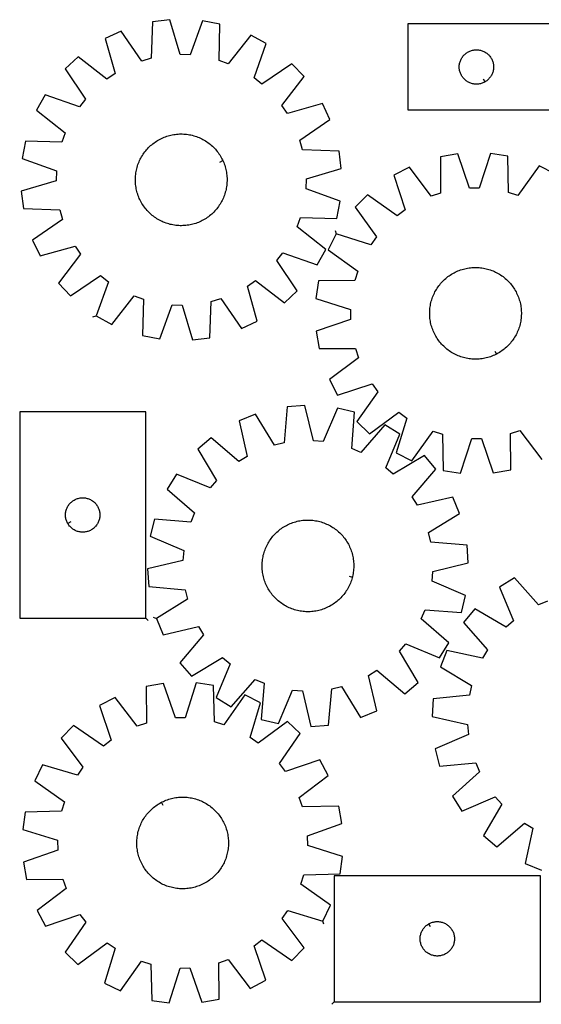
# Model space of a CAD drawing. Header units: millimetres. Extents: x 7 to 1493, y 8 to 2993.
# Tile 3 of 7: x 7 to 462, y 2135 to 2993. Entities that reach past the tile are written whole.
import ezdxf

# ---------------------------------------------------------------- set-up
doc = ezdxf.new("R2010")
doc.units = ezdxf.units.MM
doc.layers.add('CUT', color=7, linetype='CONTINUOUS', true_color=0x000000)
doc.layers.add('LEADIN', color=1, linetype='CONTINUOUS', true_color=0xff0000)

msp = doc.modelspace()

# ---------------------------------------------------------------- linework, layer by layer
at = {"layer": 'CUT'}
for points in [[(73.473494, 2735.076175), (86.952895, 2727.65753), (106.571461, 2752.639256), (114.637525, 2749.730996), (113.799986, 2717.977677), (128.912145, 2715.087491), (139.850732, 2744.908994), (148.420717, 2744.635626), (157.436485, 2714.177611), (172.702119, 2716.098794), (173.889982, 2747.840939), (182.124998, 2750.229221), (200.111547, 2724.047952), (214.03635, 2730.592447), (205.357212, 2761.14809), (212.451158, 2765.964241), (237.647839, 2746.622524), (248.868754, 2757.149709), (231.172191, 2783.527852), (236.430661, 2790.300433), (266.371048, 2779.691571), (273.789693, 2793.170972), (248.807967, 2812.789538), (251.716227, 2820.855602), (283.469546, 2820.018062), (286.359733, 2835.130222), (256.538229, 2846.068809), (256.811598, 2854.638794), (287.269613, 2863.654561), (285.348429, 2878.920196), (253.606285, 2880.108059), (251.218003, 2888.343074), (277.399271, 2906.329623), (270.854776, 2920.254426), (240.299133, 2911.575289), (235.482982, 2918.669234), (254.824699, 2943.865916), (244.297514, 2955.08683), (217.919371, 2937.390267), (211.14679, 2942.648738), (221.755653, 2972.589125), (208.276252, 2980.00777), (188.657686, 2955.026044), (180.591621, 2957.934304), (181.429161, 2989.687623), (166.317002, 2992.577809), (155.378415, 2962.756306), (146.80843, 2963.029674), (137.792662, 2993.48769), (122.527028, 2991.566506), (121.339164, 2959.824361), (113.104149, 2957.43608), (95.1176, 2983.617348), (81.192797, 2977.072853), (89.871934, 2946.51721), (82.777989, 2941.701059), (57.581308, 2961.042776), (46.360393, 2950.515591), (64.056956, 2924.137448), (58.798486, 2917.364867), (28.858098, 2927.97373), (21.439454, 2914.494328), (46.42118, 2894.875762), (43.51292, 2886.809698), (11.759601, 2887.647238), (8.869414, 2872.535078), (38.690918, 2861.596491), (38.417549, 2853.026506), (7.959534, 2844.010739), (9.880718, 2828.745104), (41.622862, 2827.557241), (44.011144, 2819.322226), (17.829876, 2801.335677), (24.37437, 2787.410874), (54.930013, 2796.090011), (59.746164, 2788.996066), (40.404448, 2763.799384), (50.931633, 2752.57847), (77.309775, 2770.275033), (84.082357, 2765.016562)], [(645.246097, 2989.755666), (345.246097, 2989.755666), (345.246097, 2914.755666), (545.246097, 2914.755666), (545.246097, 2739.755666), (645.246097, 2739.755666)], [(412.631869, 2939.205715), (412.295748, 2939.015484), (411.604813, 2938.670132), (410.897015, 2938.360807), (410.174233, 2938.088328), (409.438381, 2937.853418), (408.691413, 2937.6567), (407.935308, 2937.498697), (407.172072, 2937.379826), (406.403729, 2937.300403), (405.632316, 2937.260639), (404.859878, 2937.260639), (404.088465, 2937.300403), (403.320122, 2937.379826), (402.556886, 2937.498697), (401.800781, 2937.6567), (401.053812, 2937.853418), (400.317961, 2938.088328), (399.595179, 2938.360807), (398.887381, 2938.670132), (398.196446, 2939.015484), (397.524205, 2939.395947), (396.872441, 2939.810511), (396.242883, 2940.258077), (395.637199, 2940.737459), (395.056997, 2941.247386), (394.503814, 2941.786504), (393.979118, 2942.353384), (393.4843, 2942.946524), (393.020672, 2943.56435), (392.589464, 2944.205223), (392.191818, 2944.867445), (391.828791, 2945.549259), (391.501343, 2946.248857), (391.210345, 2946.964385), (390.956566, 2947.693944), (390.740681, 2948.435599), (390.563262, 2949.187385), (390.424779, 2949.947307), (390.325599, 2950.713351), (390.265986, 2951.483485), (390.246097, 2952.255666), (390.265986, 2953.027847), (390.325599, 2953.797981), (390.424779, 2954.564025), (390.563262, 2955.323947), (390.740681, 2956.075733), (390.956566, 2956.817389), (391.210345, 2957.546947), (391.501343, 2958.262475), (391.828791, 2958.962073), (392.191818, 2959.643887), (392.589464, 2960.306109), (393.020672, 2960.946983), (393.4843, 2961.564808), (393.979118, 2962.157948), (394.503814, 2962.724828), (395.056997, 2963.263947), (395.637199, 2963.773873), (396.242883, 2964.253255), (396.872441, 2964.700821), (397.524205, 2965.115385), (398.196446, 2965.495848), (398.887381, 2965.8412), (399.595179, 2966.150526), (400.317961, 2966.423004), (401.053812, 2966.657914), (401.800781, 2966.854632), (402.556886, 2967.012635), (403.320122, 2967.131506), (404.088465, 2967.210929), (404.859878, 2967.250693), (405.632316, 2967.250693), (406.403729, 2967.210929), (407.172072, 2967.131506), (407.935308, 2967.012635), (408.691413, 2966.854632), (409.438381, 2966.657914), (410.174233, 2966.423004), (410.897015, 2966.150526), (411.604813, 2965.8412), (412.295748, 2965.495848), (412.967989, 2965.115385), (413.619753, 2964.700821), (414.249311, 2964.253255), (414.854995, 2963.773873), (415.435197, 2963.263947), (415.98838, 2962.724828), (416.513076, 2962.157948), (417.007894, 2961.564808), (417.471522, 2960.946983), (417.90273, 2960.306109), (418.300376, 2959.643887), (418.663403, 2958.962073), (418.990851, 2958.262475), (419.281849, 2957.546947), (419.535628, 2956.817389), (419.751513, 2956.075733), (419.928932, 2955.323947), (420.067415, 2954.564025), (420.166595, 2953.797981), (420.226208, 2953.027847), (420.246097, 2952.255666), (420.226208, 2951.483485), (420.166595, 2950.713351), (420.067415, 2949.947307), (419.928932, 2949.187385), (419.751513, 2948.435599), (419.535628, 2947.693944), (419.281849, 2946.964385), (418.990851, 2946.248857), (418.663403, 2945.549259), (418.300376, 2944.867445), (417.90273, 2944.205223), (417.471522, 2943.56435), (417.007894, 2942.946524), (416.513076, 2942.353384), (415.98838, 2941.786504), (415.435197, 2941.247386), (414.854995, 2940.737459), (414.249311, 2940.258077), (413.619753, 2939.810511), (412.967989, 2939.395947)], [(183.943712, 2870.559841), (184.206484, 2869.989137), (184.695916, 2868.831785), (185.148752, 2867.659631), (185.564548, 2866.473831), (185.942891, 2865.275556), (186.283408, 2864.065988), (186.585764, 2862.846321), (186.849661, 2861.617759), (187.074837, 2860.381513), (187.26107, 2859.138805), (187.408178, 2857.89086), (187.516013, 2856.63891), (187.584471, 2855.384191), (187.613483, 2854.127941), (187.603022, 2852.871399), (187.553096, 2851.615806), (187.463756, 2850.3624), (187.33509, 2849.11242), (187.167224, 2847.867097), (186.960325, 2846.627662), (186.714596, 2845.395337), (186.43028, 2844.171339), (186.107658, 2842.956876), (185.747047, 2841.753145), (185.348805, 2840.561336), (184.913323, 2839.382624), (184.441032, 2838.218172), (183.932398, 2837.069129), (183.387922, 2835.936631), (182.808143, 2834.821793), (182.193631, 2833.725717), (181.544995, 2832.649484), (180.862873, 2831.594157), (180.147939, 2830.560776), (179.400898, 2829.550361), (178.622489, 2828.563911), (177.813478, 2827.602397), (176.974664, 2826.66677), (176.106876, 2825.757952), (175.210969, 2824.87684), (174.287828, 2824.024304), (173.338364, 2823.201186), (172.363513, 2822.408297), (171.364238, 2821.64642), (170.341525, 2820.916307), (169.296383, 2820.218678), (168.229844, 2819.554222), (167.14296, 2818.923595), (166.036804, 2818.327419), (164.912468, 2817.766283), (163.771061, 2817.240739), (162.613709, 2816.751308), (161.441554, 2816.298471), (160.255754, 2815.882676), (159.057479, 2815.504333), (157.847911, 2815.163815), (156.628244, 2814.861459), (155.399682, 2814.597563), (154.163437, 2814.372387), (152.920728, 2814.186153), (151.672784, 2814.039046), (150.420834, 2813.93121), (149.166115, 2813.862752), (147.909864, 2813.83374), (146.653322, 2813.844202), (145.397729, 2813.894127), (144.144324, 2813.983467), (142.894343, 2814.112134), (141.64902, 2814.279999), (140.409585, 2814.486899), (139.177261, 2814.732628), (137.953263, 2815.016943), (136.738799, 2815.339566), (135.535069, 2815.700176), (134.343259, 2816.098419), (133.164547, 2816.5339), (132.000095, 2817.006191), (130.851053, 2817.514825), (129.718554, 2818.059301), (128.603717, 2818.639081), (127.507641, 2819.253592), (126.431408, 2819.902229), (125.37608, 2820.584351), (124.342699, 2821.299285), (123.332285, 2822.046325), (122.345834, 2822.824735), (121.38432, 2823.633746), (120.448693, 2824.472559), (119.539875, 2825.340347), (118.658763, 2826.236254), (117.806227, 2827.159395), (116.983109, 2828.10886), (116.19022, 2829.08371), (115.428343, 2830.082985), (114.69823, 2831.105698), (114.000601, 2832.15084), (113.336146, 2833.217379), (112.705519, 2834.304263), (112.109343, 2835.410419), (111.548206, 2836.534755), (111.022663, 2837.676163), (110.533231, 2838.833515), (110.080394, 2840.005669), (109.664599, 2841.191469), (109.286256, 2842.389744), (108.945738, 2843.599312), (108.643382, 2844.818979), (108.379486, 2846.047541), (108.15431, 2847.283787), (107.968076, 2848.526495), (107.820969, 2849.77444), (107.713134, 2851.02639), (107.644676, 2852.281109), (107.615663, 2853.537359), (107.626125, 2854.793901), (107.676051, 2856.049494), (107.765391, 2857.3029), (107.894057, 2858.55288), (108.061923, 2859.798203), (108.268822, 2861.037638), (108.514551, 2862.269963), (108.798867, 2863.493961), (109.121489, 2864.708424), (109.4821, 2865.912155), (109.880342, 2867.103964), (110.315824, 2868.282677), (110.788115, 2869.447128), (111.296749, 2870.596171), (111.841224, 2871.728669), (112.421004, 2872.843507), (113.035515, 2873.939583), (113.684152, 2875.015816), (114.366274, 2876.071143), (115.081208, 2877.104524), (115.828248, 2878.114939), (116.606658, 2879.101389), (117.415669, 2880.062903), (118.254482, 2880.99853), (119.122271, 2881.907348), (120.018178, 2882.78846), (120.941319, 2883.640996), (121.890783, 2884.464115), (122.865634, 2885.257004), (123.864909, 2886.01888), (124.887622, 2886.748993), (125.932763, 2887.446622), (126.999302, 2888.111078), (128.086186, 2888.741705), (129.192342, 2889.337881), (130.316679, 2889.899017), (131.458086, 2890.424561), (132.615438, 2890.913992), (133.787592, 2891.366829), (134.973392, 2891.782624), (136.171667, 2892.160967), (137.381235, 2892.501485), (138.600902, 2892.803841), (139.829465, 2893.067737), (141.06571, 2893.292913), (142.308418, 2893.479147), (143.556363, 2893.626254), (144.808313, 2893.73409), (146.063032, 2893.802548), (147.319283, 2893.83156), (148.575825, 2893.821098), (149.831418, 2893.771173), (151.084823, 2893.681833), (152.334804, 2893.553166), (153.580126, 2893.385301), (154.819561, 2893.178401), (156.051886, 2892.932672), (157.275884, 2892.648357), (158.490348, 2892.325734), (159.694078, 2891.965124), (160.885888, 2891.566881), (162.0646, 2891.1314), (163.229052, 2890.659109), (164.378094, 2890.150475), (165.510593, 2889.605999), (166.62543, 2889.026219), (167.721506, 2888.411708), (168.797739, 2887.763071), (169.853067, 2887.080949), (170.886448, 2886.366016), (171.896862, 2885.618975), (172.883313, 2884.840565), (173.844826, 2884.031554), (174.780454, 2883.192741), (175.689272, 2882.324953), (176.570384, 2881.429046), (177.422919, 2880.505905), (178.246038, 2879.55644), (179.038927, 2878.58159), (179.800804, 2877.582315), (180.530917, 2876.559602), (181.228545, 2875.51446), (181.893001, 2874.447921), (182.523628, 2873.361037), (183.119804, 2872.254881), (183.680941, 2871.130545)], [(422.667337, 2701.804207), (422.107836, 2701.518358), (420.971428, 2700.98209), (419.818736, 2700.481782), (418.650898, 2700.017928), (417.469066, 2699.590985), (416.274406, 2699.201375), (415.068098, 2698.849483), (413.851332, 2698.535655), (412.625309, 2698.260202), (411.391239, 2698.023395), (410.15034, 2697.825468), (408.903835, 2697.666616), (407.652957, 2697.546997), (406.398938, 2697.466727), (405.143016, 2697.425887), (403.886431, 2697.424516), (402.630424, 2697.462616), (401.376233, 2697.54015), (400.125096, 2697.65704), (398.878248, 2697.813172), (397.636919, 2698.008391), (396.402336, 2698.242505), (395.175714, 2698.515283), (393.958267, 2698.826455), (392.751194, 2699.175715), (391.555688, 2699.562717), (390.372927, 2699.98708), (389.204079, 2700.448385), (388.050299, 2700.946177), (386.912723, 2701.479965), (385.792476, 2702.049221), (384.690662, 2702.653384), (383.608369, 2703.291858), (382.546665, 2703.964012), (381.506598, 2704.669184), (380.489194, 2705.406677), (379.495457, 2706.175763), (378.526368, 2706.975684), (377.582884, 2707.80565), (376.665934, 2708.664842), (375.776426, 2709.552413), (374.915235, 2710.467485), (374.083212, 2711.409156), (373.281179, 2712.376498), (372.509926, 2713.368554), (371.770215, 2714.384347), (371.062776, 2715.422873), (370.388307, 2716.483108), (369.747474, 2717.564006), (369.140908, 2718.664499), (368.569209, 2719.783502), (368.032941, 2720.91991), (367.532634, 2722.072602), (367.068779, 2723.24044), (366.641837, 2724.422272), (366.252227, 2725.616931), (365.900335, 2726.823239), (365.586507, 2728.040005), (365.311054, 2729.266028), (365.074247, 2730.500098), (364.87632, 2731.740998), (364.717468, 2732.987502), (364.597849, 2734.238381), (364.517579, 2735.4924), (364.476739, 2736.748321), (364.475368, 2738.004906), (364.513468, 2739.260914), (364.591002, 2740.515105), (364.707892, 2741.766242), (364.864024, 2743.01309), (365.059243, 2744.254418), (365.293357, 2745.489002), (365.566135, 2746.715623), (365.877307, 2747.933071), (366.226567, 2749.140143), (366.613569, 2750.33565), (367.037932, 2751.518411), (367.499237, 2752.687258), (367.997029, 2753.841039), (368.530816, 2754.978614), (369.100073, 2756.098862), (369.704236, 2757.200676), (370.342709, 2758.282969), (371.014864, 2759.344673), (371.720035, 2760.38474), (372.457528, 2761.402144), (373.226615, 2762.395881), (374.026536, 2763.364969), (374.856502, 2764.308454), (375.715694, 2765.225403), (376.603264, 2766.114912), (377.518337, 2766.976103), (378.460008, 2767.808125), (379.42735, 2768.610158), (380.419406, 2769.381411), (381.435199, 2770.121122), (382.473725, 2770.828561), (383.53396, 2771.50303), (384.614857, 2772.143864), (385.715351, 2772.750429), (386.834353, 2773.322128), (387.970762, 2773.858396), (389.123453, 2774.358704), (390.291292, 2774.822558), (391.473124, 2775.249501), (392.667783, 2775.63911), (393.874091, 2775.991003), (395.090857, 2776.30483), (396.31688, 2776.580283), (397.55095, 2776.81709), (398.79185, 2777.015017), (400.038354, 2777.173869), (401.289233, 2777.293489), (402.543252, 2777.373759), (403.799173, 2777.414599), (405.055758, 2777.41597), (406.311766, 2777.37787), (407.565957, 2777.300336), (408.817094, 2777.183446), (410.063941, 2777.027314), (411.30527, 2776.832094), (412.539854, 2776.59798), (413.766475, 2776.325203), (414.983922, 2776.014031), (416.190995, 2775.664771), (417.386502, 2775.277769), (418.569262, 2774.853406), (419.73811, 2774.3921), (420.891891, 2773.894308), (422.029466, 2773.360521), (423.149713, 2772.791265), (424.251527, 2772.187102), (425.33382, 2771.548628), (426.395524, 2770.876474), (427.435592, 2770.171302), (428.452996, 2769.433809), (429.446732, 2768.664723), (430.415821, 2767.864802), (431.359306, 2767.034836), (432.276255, 2766.175643), (433.165764, 2765.288073), (434.026954, 2764.373001), (434.858977, 2763.431329), (435.66101, 2762.463988), (436.432263, 2761.471931), (437.171974, 2760.456139), (437.879413, 2759.417612), (438.553882, 2758.357377), (439.194715, 2757.27648), (439.801281, 2756.175987), (440.37298, 2755.056984), (440.909248, 2753.920576), (441.409556, 2752.767884), (441.87341, 2751.600046), (442.300353, 2750.418214), (442.689962, 2749.223554), (443.041854, 2748.017247), (443.355682, 2746.800481), (443.631135, 2745.574458), (443.867942, 2744.340387), (444.065869, 2743.099488), (444.224721, 2741.852984), (444.344341, 2740.602105), (444.42461, 2739.348086), (444.465451, 2738.092164), (444.466822, 2736.83558), (444.428721, 2735.579572), (444.351188, 2734.325381), (444.234297, 2733.074244), (444.078166, 2731.827396), (443.882946, 2730.586068), (443.648832, 2729.351484), (443.376055, 2728.124863), (443.064882, 2726.907415), (442.715623, 2725.700342), (442.32862, 2724.504836), (441.904257, 2723.322075), (441.442952, 2722.153228), (440.94516, 2720.999447), (440.411373, 2719.861871), (439.842117, 2718.741624), (439.237954, 2717.63981), (438.59948, 2716.557517), (437.927326, 2715.495813), (437.222154, 2714.455746), (436.484661, 2713.438342), (435.715574, 2712.444605), (434.915653, 2711.475516), (434.085687, 2710.532032), (433.226495, 2709.615083), (432.338925, 2708.725574), (431.423853, 2707.864383), (430.482181, 2707.032361), (429.51484, 2706.230327), (428.522783, 2705.459075), (427.506991, 2704.719364), (426.468464, 2704.011925), (425.408229, 2703.337456), (424.327332, 2702.696622), (423.226839, 2702.090057)], [(125.902135, 2471.369011), (131.725324, 2457.127486), (162.685149, 2464.231288), (167.131891, 2456.900131), (146.52586, 2432.726462), (156.464915, 2420.981433), (183.714263, 2437.304661), (190.208817, 2431.706435), (178.081392, 2402.348297), (191.163409, 2394.249447), (212.034924, 2418.194271), (219.941559, 2414.876969), (217.479856, 2383.20814), (232.424276, 2379.548241), (244.874908, 2408.770775), (253.419668, 2408.059119), (260.864655, 2377.179564), (276.208614, 2378.316873), (279.01961, 2409.956612), (287.366073, 2411.920262), (303.988984, 2384.852688), (318.230508, 2390.675877), (311.126707, 2421.635702), (318.457864, 2426.082444), (342.631532, 2405.476413), (354.376562, 2415.415468), (338.053334, 2442.664816), (343.651559, 2449.159371), (373.009698, 2437.031945), (381.108548, 2450.113962), (357.163724, 2470.985477), (360.481025, 2478.892113), (392.149855, 2476.430409), (395.809753, 2491.374829), (366.587219, 2503.825462), (367.298876, 2512.370221), (398.178431, 2519.815209), (397.041121, 2535.159167), (365.401383, 2537.970163), (363.437732, 2546.316626), (390.505307, 2562.939537), (384.682117, 2577.181061), (353.722292, 2570.07726), (349.275551, 2577.408417), (369.881582, 2601.582085), (359.942526, 2613.327115), (332.693178, 2597.003887), (326.198624, 2602.602113), (338.32605, 2631.960251), (325.244032, 2640.059101), (304.372517, 2616.114277), (296.465882, 2619.431578), (298.927586, 2651.100408), (283.983166, 2654.760307), (271.532533, 2625.537773), (262.987773, 2626.249429), (255.542786, 2657.128984), (240.198827, 2655.991675), (237.387831, 2624.351936), (229.041368, 2622.388286), (212.418457, 2649.45586), (198.176933, 2643.63267), (205.280734, 2612.672845), (197.949577, 2608.226104), (173.775909, 2628.832135), (162.030879, 2618.89308), (178.354108, 2591.643732), (172.755882, 2585.149177), (143.397743, 2597.276603), (135.298893, 2584.194586), (159.243718, 2563.323071), (155.926416, 2555.416435), (124.257587, 2557.878139), (120.597688, 2542.933719), (149.820222, 2530.483086), (149.108566, 2521.938327), (118.229011, 2514.493339), (119.36632, 2499.14938), (151.006059, 2496.338385), (152.969709, 2487.991922)], [(116.63372, 2471.538712), (116.63372, 2651.538712), (6.63372, 2651.538712), (6.63372, 2471.538712)], [(48.583769, 2554.15294), (48.393538, 2554.489061), (48.048186, 2555.179996), (47.73886, 2555.887794), (47.466382, 2556.610576), (47.231472, 2557.346427), (47.034754, 2558.093396), (46.876751, 2558.849501), (46.75788, 2559.612737), (46.678457, 2560.38108), (46.638693, 2561.152493), (46.638693, 2561.924931), (46.678457, 2562.696344), (46.75788, 2563.464687), (46.876751, 2564.227923), (47.034754, 2564.984028), (47.231472, 2565.730996), (47.466382, 2566.466848), (47.73886, 2567.18963), (48.048186, 2567.897428), (48.393538, 2568.588363), (48.774001, 2569.260604), (49.188565, 2569.912368), (49.636131, 2570.541926), (50.115513, 2571.14761), (50.625439, 2571.727812), (51.164558, 2572.280995), (51.731438, 2572.805691), (52.324578, 2573.300509), (52.942404, 2573.764137), (53.583277, 2574.195345), (54.245499, 2574.592991), (54.927313, 2574.956018), (55.626911, 2575.283466), (56.342439, 2575.574464), (57.071998, 2575.828243), (57.813653, 2576.044128), (58.565439, 2576.221547), (59.325361, 2576.36003), (60.091405, 2576.45921), (60.861539, 2576.518823), (61.63372, 2576.538712), (62.405901, 2576.518823), (63.176035, 2576.45921), (63.942079, 2576.36003), (64.702001, 2576.221547), (65.453787, 2576.044128), (66.195442, 2575.828243), (66.925001, 2575.574464), (67.640529, 2575.283466), (68.340127, 2574.956018), (69.021941, 2574.592991), (69.684163, 2574.195345), (70.325036, 2573.764137), (70.942862, 2573.300509), (71.536002, 2572.805691), (72.102882, 2572.280995), (72.642, 2571.727812), (73.151927, 2571.14761), (73.631309, 2570.541926), (74.078875, 2569.912368), (74.493439, 2569.260604), (74.873902, 2568.588363), (75.219254, 2567.897428), (75.52858, 2567.18963), (75.801058, 2566.466848), (76.035968, 2565.730996), (76.232686, 2564.984028), (76.390689, 2564.227923), (76.50956, 2563.464687), (76.588983, 2562.696344), (76.628747, 2561.924931), (76.628747, 2561.152493), (76.588983, 2560.38108), (76.50956, 2559.612737), (76.390689, 2558.849501), (76.232686, 2558.093396), (76.035968, 2557.346427), (75.801058, 2556.610576), (75.52858, 2555.887794), (75.219254, 2555.179996), (74.873902, 2554.489061), (74.493439, 2553.81682), (74.078875, 2553.165056), (73.631309, 2552.535498), (73.151927, 2551.929814), (72.642, 2551.349612), (72.102882, 2550.796429), (71.536002, 2550.271733), (70.942862, 2549.776915), (70.325036, 2549.313287), (69.684163, 2548.882079), (69.021941, 2548.484433), (68.340127, 2548.121406), (67.640529, 2547.793958), (66.925001, 2547.50296), (66.195442, 2547.249181), (65.453787, 2547.033296), (64.702001, 2546.855877), (63.942079, 2546.717394), (63.176035, 2546.618214), (62.405901, 2546.558601), (61.63372, 2546.538712), (60.861539, 2546.558601), (60.091405, 2546.618214), (59.325361, 2546.717394), (58.565439, 2546.855877), (57.813653, 2547.033296), (57.071998, 2547.249181), (56.342439, 2547.50296), (55.626911, 2547.793958), (54.927313, 2548.121406), (54.245499, 2548.484433), (53.583277, 2548.882079), (52.942404, 2549.313287), (52.324578, 2549.776915), (51.731438, 2550.271733), (51.164558, 2550.796429), (50.625439, 2551.349612), (50.115513, 2551.929814), (49.636131, 2552.535498), (49.188565, 2553.165056), (48.774001, 2553.81682)], [(296.974878, 2507.335791), (296.820637, 2506.726725), (296.474045, 2505.518884), (296.089684, 2504.322525), (295.667935, 2503.13883), (295.209213, 2501.968967), (294.713971, 2500.814089), (294.182697, 2499.675337), (293.615917, 2498.553835), (293.01419, 2497.450689), (292.378108, 2496.366989), (291.708301, 2495.303802), (291.005428, 2494.26218), (290.270185, 2493.243149), (289.503295, 2492.247716), (288.705517, 2491.276862), (287.877637, 2490.331547), (287.020472, 2489.412702), (286.134869, 2488.521235), (285.221701, 2487.658025), (284.28187, 2486.823924), (283.316303, 2486.019756), (282.325952, 2485.246314), (281.311796, 2484.504361), (280.274835, 2483.794629), (279.216093, 2483.11782), (278.136614, 2482.4746), (277.037463, 2481.865605), (275.919726, 2481.291436), (274.784505, 2480.752659), (273.632921, 2480.249806), (272.46611, 2479.783373), (271.285224, 2479.353821), (270.091429, 2478.961573), (268.885901, 2478.607017), (267.669831, 2478.290502), (266.44442, 2478.012341), (265.210876, 2477.772809), (263.970416, 2477.572141), (262.724266, 2477.410536), (261.473654, 2477.288154), (260.219816, 2477.205114), (258.963988, 2477.1615), (257.707409, 2477.157353), (256.45132, 2477.192679), (255.196961, 2477.267442), (253.945569, 2477.381568), (252.698379, 2477.534945), (251.456623, 2477.727422), (250.221525, 2477.958808), (248.994304, 2478.228875), (247.776172, 2478.537358), (246.568331, 2478.88395), (245.371972, 2479.26831), (244.188277, 2479.69006), (243.018413, 2480.148782), (241.863536, 2480.644024), (240.724784, 2481.175297), (239.603282, 2481.742077), (238.500136, 2482.343805), (237.416435, 2482.979886), (236.353249, 2483.649694), (235.311627, 2484.352566), (234.292596, 2485.08781), (233.297163, 2485.854699), (232.326309, 2486.652478), (231.380994, 2487.480358), (230.462149, 2488.337522), (229.570681, 2489.223125), (228.707472, 2490.136293), (227.873371, 2491.076124), (227.069203, 2492.041692), (226.29576, 2493.032042), (225.553807, 2494.046198), (224.844076, 2495.083159), (224.167266, 2496.141902), (223.524047, 2497.221381), (222.915052, 2498.320531), (222.340882, 2499.438269), (221.802105, 2500.573489), (221.299252, 2501.725073), (220.83282, 2502.891884), (220.403267, 2504.07277), (220.01102, 2505.266566), (219.656464, 2506.472094), (219.339949, 2507.688163), (219.061788, 2508.913575), (218.822256, 2510.147119), (218.621588, 2511.387578), (218.459983, 2512.633728), (218.3376, 2513.88434), (218.254561, 2515.138179), (218.210946, 2516.394007), (218.2068, 2517.650585), (218.242125, 2518.906674), (218.316888, 2520.161034), (218.431015, 2521.412426), (218.584392, 2522.659615), (218.776868, 2523.901372), (219.008255, 2525.13647), (219.278322, 2526.363691), (219.586804, 2527.581823), (219.933397, 2528.789664), (220.317757, 2529.986023), (220.739507, 2531.169718), (221.198229, 2532.339581), (221.693471, 2533.494459), (222.224744, 2534.633211), (222.791524, 2535.754713), (223.393252, 2536.857859), (224.029333, 2537.941559), (224.69914, 2539.004746), (225.402013, 2540.046368), (226.137257, 2541.065399), (226.904146, 2542.060832), (227.701924, 2543.031685), (228.529804, 2543.977001), (229.386969, 2544.895846), (230.272572, 2545.787313), (231.18574, 2546.650523), (232.125571, 2547.484624), (233.091138, 2548.288792), (234.081489, 2549.062234), (235.095645, 2549.804187), (236.132606, 2550.513919), (237.191348, 2551.190728), (238.270828, 2551.833948), (239.369978, 2552.442943), (240.487715, 2553.017112), (241.622936, 2553.555889), (242.77452, 2554.058742), (243.941331, 2554.525175), (245.122217, 2554.954727), (246.316013, 2555.346975), (247.52154, 2555.701531), (248.73761, 2556.018046), (249.963021, 2556.296206), (251.196565, 2556.535739), (252.437025, 2556.736407), (253.683175, 2556.898011), (254.933787, 2557.020394), (256.187625, 2557.103434), (257.443454, 2557.147048), (258.700032, 2557.151195), (259.956121, 2557.115869), (261.21048, 2557.041106), (262.461872, 2556.92698), (263.709062, 2556.773603), (264.950819, 2556.581126), (266.185917, 2556.34974), (267.413137, 2556.079672), (268.631269, 2555.77119), (269.839111, 2555.424598), (271.035469, 2555.040237), (272.219164, 2554.618488), (273.389028, 2554.159766), (274.543906, 2553.664524), (275.682657, 2553.133251), (276.804159, 2552.566471), (277.907305, 2551.964743), (278.991006, 2551.328662), (280.054192, 2550.658854), (281.095815, 2549.955982), (282.114845, 2549.220738), (283.110279, 2548.453849), (284.081132, 2547.65607), (285.026448, 2546.82819), (285.945293, 2545.971026), (286.83676, 2545.085423), (287.69997, 2544.172255), (288.53407, 2543.232423), (289.338239, 2542.266856), (290.111681, 2541.276506), (290.853634, 2540.26235), (291.563365, 2539.225389), (292.240175, 2538.166646), (292.883394, 2537.087167), (293.492389, 2535.988016), (294.066559, 2534.870279), (294.605336, 2533.735058), (295.108189, 2532.583474), (295.574622, 2531.416664), (296.004174, 2530.235778), (296.396421, 2529.041982), (296.750978, 2527.836454), (297.067492, 2526.620385), (297.345653, 2525.394973), (297.585185, 2524.161429), (297.785853, 2522.92097), (297.947458, 2521.674819), (298.069841, 2520.424208), (298.15288, 2519.170369), (298.196495, 2517.914541), (298.200641, 2516.657962), (298.165316, 2515.401874), (298.090553, 2514.147514), (297.976427, 2512.896122), (297.823049, 2511.648933), (297.630573, 2510.407176), (297.399186, 2509.172078), (297.129119, 2507.944857)], [(271.195012, 2207.4406), (277.926859, 2221.275801), (251.990746, 2239.614089), (254.489961, 2247.816119), (286.245247, 2248.575439), (288.372301, 2263.813752), (258.038749, 2273.239801), (257.881078, 2281.812695), (287.847506, 2292.347774), (285.161557, 2307.497567), (253.399826, 2307.088689), (250.600701, 2315.193272), (275.84495, 2334.472864), (268.608917, 2348.05117), (238.528066, 2337.847389), (233.361486, 2344.690328), (251.412472, 2370.827212), (240.334669, 2381.50489), (214.879221, 2362.505024), (207.850927, 2367.416485), (216.941694, 2397.8522), (203.106492, 2404.584046), (184.768205, 2378.647933), (176.566175, 2381.147149), (175.806854, 2412.902434), (160.568541, 2415.029489), (151.142493, 2384.695937), (142.569599, 2384.538265), (132.034519, 2414.504694), (116.884726, 2411.818745), (117.293604, 2380.057014), (109.189021, 2377.257889), (89.909429, 2402.502138), (76.331124, 2395.266105), (86.534905, 2365.185254), (79.691965, 2360.018674), (53.555082, 2378.06966), (42.877403, 2366.991856), (61.87727, 2341.536409), (56.965808, 2334.508114), (26.530094, 2343.598881), (19.798247, 2329.76368), (45.73436, 2311.425392), (43.235145, 2303.223362), (11.479859, 2302.464042), (9.352805, 2287.225729), (39.686357, 2277.79968), (39.844028, 2269.226786), (9.8776, 2258.691707), (12.563549, 2243.541914), (44.32528, 2243.950792), (47.124405, 2235.846208), (21.880156, 2216.566617), (29.116189, 2202.988311), (59.19704, 2213.192092), (64.36362, 2206.349152), (46.312634, 2180.212269), (57.390437, 2169.53459), (82.845885, 2188.534457), (89.874179, 2183.622996), (80.783412, 2153.187281), (94.618614, 2146.455435), (112.956901, 2172.391547), (121.158931, 2169.892332), (121.918252, 2138.137046), (137.156565, 2136.009992), (146.582613, 2166.343544), (155.155507, 2166.501216), (165.690587, 2136.534787), (180.84038, 2139.220736), (180.431502, 2170.982467), (188.536085, 2173.781592), (207.815677, 2148.537343), (221.393982, 2155.773376), (211.190201, 2185.854227), (218.033141, 2191.020807), (244.170024, 2172.969821), (254.847703, 2184.047624), (235.847836, 2209.503072), (240.759298, 2216.531366)], [(130.330734, 2310.962327), (130.887511, 2311.253448), (132.018803, 2311.800425), (133.166719, 2312.311598), (134.330124, 2312.786461), (135.507871, 2313.224547), (136.698797, 2313.625423), (137.901727, 2313.988693), (139.115475, 2314.313999), (140.338842, 2314.601019), (141.57062, 2314.849471), (142.809595, 2315.059109), (144.054543, 2315.229727), (145.304237, 2315.361156), (146.557442, 2315.453266), (147.812921, 2315.505966), (149.069437, 2315.519205), (150.325748, 2315.49297), (151.580616, 2315.427285), (152.832801, 2315.322217), (154.081068, 2315.177868), (155.324185, 2314.994382), (156.560925, 2314.771939), (157.790067, 2314.510758), (159.0104, 2314.211099), (160.220717, 2313.873255), (161.419826, 2313.497562), (162.606542, 2313.084388), (163.779694, 2312.634143), (164.938125, 2312.147271), (166.080691, 2311.624252), (167.206265, 2311.065601), (168.313736, 2310.471872), (169.402011, 2309.843648), (170.470016, 2309.181552), (171.516697, 2308.486235), (172.541021, 2307.758384), (173.541978, 2306.998718), (174.518578, 2306.207985), (175.46986, 2305.386967), (176.394883, 2304.536474), (177.292735, 2303.657344), (178.16253, 2302.750446), (179.003409, 2301.816675), (179.814543, 2300.856952), (180.595131, 2299.872224), (181.344403, 2298.863463), (182.061619, 2297.831665), (182.746072, 2296.777848), (183.397086, 2295.703051), (184.014018, 2294.608336), (184.596261, 2293.494783), (185.143238, 2292.36349), (185.654411, 2291.215575), (186.129274, 2290.05217), (186.56736, 2288.874423), (186.968235, 2287.683497), (187.331505, 2286.480566), (187.656811, 2285.266819), (187.943832, 2284.043452), (188.192284, 2282.811673), (188.401922, 2281.572698), (188.57254, 2280.32775), (188.703968, 2279.078057), (188.796079, 2277.824852), (188.848779, 2276.569372), (188.862018, 2275.312856), (188.835782, 2274.056545), (188.770098, 2272.801677), (188.665029, 2271.549492), (188.520681, 2270.301226), (188.337194, 2269.058109), (188.114751, 2267.821369), (187.853571, 2266.592226), (187.553911, 2265.371894), (187.216068, 2264.161576), (186.840374, 2262.962468), (186.427201, 2261.775752), (185.976956, 2260.602599), (185.490083, 2259.444169), (184.967064, 2258.301602), (184.408414, 2257.176028), (183.814684, 2256.068557), (183.186461, 2254.980282), (182.524364, 2253.912277), (181.829047, 2252.865596), (181.101197, 2251.841272), (180.34153, 2250.840316), (179.550798, 2249.863715), (178.72978, 2248.912434), (177.879286, 2247.98741), (177.000157, 2247.089558), (176.093259, 2246.219764), (175.159488, 2245.378884), (174.199765, 2244.56775), (173.215037, 2243.787162), (172.206276, 2243.03789), (171.174478, 2242.320674), (170.12066, 2241.636221), (169.045864, 2240.985207), (167.951148, 2240.368275), (166.837595, 2239.786033), (165.706303, 2239.239056), (164.558387, 2238.727883), (163.394982, 2238.253019), (162.217235, 2237.814934), (161.026309, 2237.414058), (159.823379, 2237.050788), (158.609631, 2236.725482), (157.386264, 2236.438462), (156.154486, 2236.19001), (154.915511, 2235.980371), (153.670563, 2235.809754), (152.420869, 2235.678325), (151.167664, 2235.586215), (149.912185, 2235.533514), (148.655669, 2235.520275), (147.399358, 2235.546511), (146.14449, 2235.612196), (144.892305, 2235.717264), (143.644038, 2235.861613), (142.400921, 2236.045099), (141.164181, 2236.267542), (139.935039, 2236.528722), (138.714706, 2236.828382), (137.504389, 2237.166226), (136.30528, 2237.541919), (135.118564, 2237.955092), (133.945412, 2238.405337), (132.786981, 2238.89221), (131.644415, 2239.415229), (130.518841, 2239.97388), (129.41137, 2240.567609), (128.323095, 2241.195832), (127.25509, 2241.857929), (126.208409, 2242.553246), (125.184085, 2243.281097), (124.183128, 2244.040763), (123.206528, 2244.831496), (122.255246, 2245.652514), (121.330223, 2246.503007), (120.432371, 2247.382137), (119.562576, 2248.289034), (118.721697, 2249.222806), (117.910563, 2250.182529), (117.129975, 2251.167257), (116.380703, 2252.176017), (115.663486, 2253.207816), (114.979034, 2254.261633), (114.32802, 2255.33643), (113.711088, 2256.431145), (113.128845, 2257.544698), (112.581868, 2258.675991), (112.070695, 2259.823906), (111.595832, 2260.987311), (111.157746, 2262.165058), (110.756871, 2263.355984), (110.393601, 2264.558915), (110.068295, 2265.772662), (109.781274, 2266.996029), (109.532822, 2268.227808), (109.323184, 2269.466782), (109.152566, 2270.711731), (109.021138, 2271.961424), (108.929027, 2273.214629), (108.876327, 2274.470109), (108.863088, 2275.726624), (108.889324, 2276.982936), (108.955008, 2278.237803), (109.060077, 2279.489988), (109.204425, 2280.738255), (109.387912, 2281.981372), (109.610355, 2283.218112), (109.871535, 2284.447255), (110.171195, 2285.667587), (110.509038, 2286.877905), (110.884732, 2288.077013), (111.297905, 2289.263729), (111.74815, 2290.436881), (112.235023, 2291.595312), (112.758042, 2292.737878), (113.316692, 2293.863452), (113.910422, 2294.970923), (114.538645, 2296.059198), (115.200742, 2297.127203), (115.896059, 2298.173885), (116.623909, 2299.198209), (117.383576, 2300.199165), (118.174308, 2301.175766), (118.995326, 2302.127047), (119.84582, 2303.05207), (120.724949, 2303.949922), (121.631847, 2304.819717), (122.565618, 2305.660597), (123.525341, 2306.471731), (124.510069, 2307.252319), (125.51883, 2308.001591), (126.550628, 2308.718807), (127.604446, 2309.40326), (128.679242, 2310.054273), (129.773958, 2310.671206)], [(281.11287, 2136.914008), (461.11287, 2136.914008), (461.11287, 2246.914008), (281.11287, 2246.914008)], [(363.727098, 2204.963959), (364.063218, 2205.15419), (364.754154, 2205.499542), (365.461951, 2205.808868), (366.184734, 2206.081347), (366.920585, 2206.316257), (367.667553, 2206.512974), (368.423658, 2206.670978), (369.186894, 2206.789849), (369.955238, 2206.869271), (370.726651, 2206.909035), (371.499088, 2206.909035), (372.270501, 2206.869271), (373.038845, 2206.789849), (373.802081, 2206.670978), (374.558186, 2206.512974), (375.305154, 2206.316257), (376.041005, 2206.081347), (376.763788, 2205.808868), (377.471585, 2205.499542), (378.162521, 2205.15419), (378.834762, 2204.773728), (379.486525, 2204.359164), (380.116084, 2203.911597), (380.721767, 2203.432215), (381.30197, 2202.922289), (381.855152, 2202.383171), (382.379848, 2201.81629), (382.874667, 2201.223151), (383.338295, 2200.605325), (383.769503, 2199.964451), (384.167148, 2199.302229), (384.530176, 2198.620415), (384.857623, 2197.920817), (385.148622, 2197.20529), (385.4024, 2196.475731), (385.618285, 2195.734075), (385.795705, 2194.982289), (385.934188, 2194.222367), (386.033368, 2193.456323), (386.092981, 2192.68619), (386.11287, 2191.914008), (386.092981, 2191.141827), (386.033368, 2190.371693), (385.934188, 2189.60565), (385.795705, 2188.845727), (385.618285, 2188.093942), (385.4024, 2187.352286), (385.148622, 2186.622727), (384.857623, 2185.9072), (384.530176, 2185.207602), (384.167148, 2184.525787), (383.769503, 2183.863566), (383.338295, 2183.222692), (382.874667, 2182.604866), (382.379848, 2182.011727), (381.855152, 2181.444846), (381.30197, 2180.905728), (380.721767, 2180.395802), (380.116084, 2179.91642), (379.486525, 2179.468853), (378.834762, 2179.054289), (378.162521, 2178.673826), (377.471585, 2178.328474), (376.763788, 2178.019149), (376.041005, 2177.74667), (375.305154, 2177.51176), (374.558186, 2177.315043), (373.802081, 2177.157039), (373.038845, 2177.038168), (372.270501, 2176.958746), (371.499088, 2176.918981), (370.726651, 2176.918981), (369.955238, 2176.958746), (369.186894, 2177.038168), (368.423658, 2177.157039), (367.667553, 2177.315043), (366.920585, 2177.51176), (366.184734, 2177.74667), (365.461951, 2178.019149), (364.754154, 2178.328474), (364.063218, 2178.673826), (363.390977, 2179.054289), (362.739214, 2179.468853), (362.109655, 2179.91642), (361.503972, 2180.395802), (360.923769, 2180.905728), (360.370587, 2181.444846), (359.845891, 2182.011727), (359.351072, 2182.604866), (358.887444, 2183.222692), (358.456236, 2183.863566), (358.058591, 2184.525787), (357.695563, 2185.207602), (357.368116, 2185.9072), (357.077117, 2186.622727), (356.823339, 2187.352286), (356.607454, 2188.093942), (356.430034, 2188.845727), (356.291551, 2189.60565), (356.192371, 2190.371693), (356.132758, 2191.141827), (356.11287, 2191.914008), (356.132758, 2192.68619), (356.192371, 2193.456323), (356.291551, 2194.222367), (356.430034, 2194.982289), (356.607454, 2195.734075), (356.823339, 2196.475731), (357.077117, 2197.20529), (357.368116, 2197.920817), (357.695563, 2198.620415), (358.058591, 2199.302229), (358.456236, 2199.964451), (358.887444, 2200.605325), (359.351072, 2201.223151), (359.845891, 2201.81629), (360.370587, 2202.383171), (360.923769, 2202.922289), (361.503972, 2203.432215), (362.109655, 2203.911597), (362.739214, 2204.359164), (363.390977, 2204.773728)]]:
    msp.add_lwpolyline(points, close=True, dxfattribs=at)
for points in [[(473.702609, 2859.104249), (459.931606, 2865.966467), (441.349174, 2840.204713), (433.171115, 2842.781283), (432.711752, 2874.542325), (417.494208, 2876.813207), (407.782084, 2846.570036), (399.208084, 2846.493341), (388.956502, 2876.557935), (373.782016, 2874.015193), (373.890892, 2842.251017), (365.760233, 2839.528564), (346.719929, 2864.953779), (333.073886, 2857.846314), (342.993103, 2827.670431), (336.101671, 2822.568712), (310.136442, 2840.865752), (299.354611, 2829.889292), (318.113208, 2804.255528), (313.135584, 2797.273936), (282.787088, 2806.651757), (275.924871, 2792.880754), (301.686625, 2774.298322), (299.110054, 2766.120263), (267.349013, 2765.6609), (265.07813, 2750.443356), (295.321301, 2740.731232), (295.397997, 2732.157232), (265.333402, 2721.90565), (267.876144, 2706.731165), (299.640321, 2706.84004), (302.362774, 2698.709381), (276.937559, 2679.669077), (284.045024, 2666.023034), (314.220906, 2675.942251), (319.322625, 2669.050819), (301.025586, 2643.08559), (312.002046, 2632.30376), (337.635809, 2651.062356), (344.617402, 2646.084733), (335.23958, 2615.736236), (349.010583, 2608.874019), (367.593015, 2634.635773), (375.771075, 2632.059202), (376.230438, 2600.298161), (391.447981, 2598.027278), (401.160105, 2628.27045), (409.734106, 2628.347145), (419.985687, 2598.282551), (435.160173, 2600.825292), (435.051297, 2632.589469), (443.181957, 2635.311922), (462.222261, 2609.886707)], [(467.322678, 2486.440009), (459.447535, 2483.048623), (438.352134, 2506.79644), (425.34673, 2498.575126), (437.749249, 2469.33214), (431.30754, 2463.673187), (403.906143, 2479.739866), (394.077793, 2467.902041), (414.90987, 2443.922897), (410.532153, 2436.550315), (379.506999, 2443.363138), (373.817772, 2429.06757), (401.040217, 2412.699515), (399.155014, 2404.334984), (367.543061, 2401.227063), (366.549858, 2385.873103), (397.497949, 2378.718356), (398.289797, 2370.180654), (369.185443, 2357.456215), (372.985486, 2342.546815), (404.629808, 2345.305732), (408.021194, 2337.43059), (384.273377, 2316.335189), (392.494691, 2303.329784), (421.737677, 2315.732304), (427.39663, 2309.290594), (411.329951, 2281.889197), (423.167776, 2272.060848), (447.14692, 2292.892925), (454.519502, 2288.515208), (447.706679, 2257.490053), (462.002247, 2251.800827)]]:
    msp.add_lwpolyline(points, dxfattribs=at)
at = {"layer": 'LEADIN'}
for p, q in [((411.154224, 2941.816571), (412.631869, 2939.205715)), ((181.218691, 2869.305147), (183.943712, 2870.559841)), ((281.834554, 2809.49652), (282.787088, 2806.651757)), ((70.592218, 2734.240561), (73.473494, 2735.076175)), ((421.302451, 2704.475739), (422.667337, 2701.804207)), ((51.194625, 2555.630585), (48.583769, 2554.15294)), ((294.066682, 2508.072268), (296.974878, 2507.335791)), ((118.75504, 2469.417392), (116.63372, 2471.538712)), ((123.135753, 2472.529671), (125.902135, 2471.369011)), ((131.720792, 2308.303805), (130.330734, 2310.962327)), ((272.174373, 2204.60496), (271.195012, 2207.4406)), ((365.204742, 2202.353103), (363.727098, 2204.963959)), ((278.991549, 2134.792688), (281.11287, 2136.914008))]:
    msp.add_line(p, q, dxfattribs=at)

doc.saveas('drawing.dxf')
